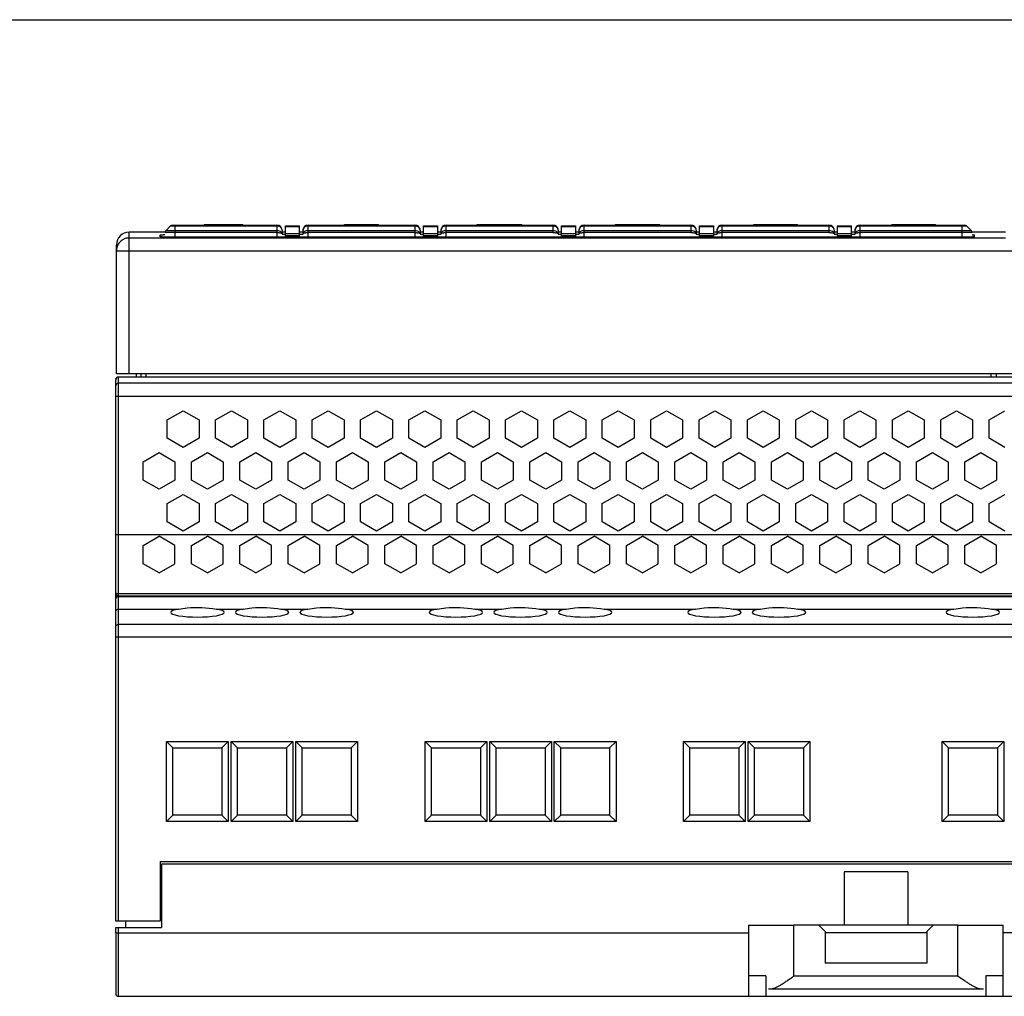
# Model space of a CAD drawing. Extents: x 0 to 420, y 0 to 297.
# Tile 7 of 9: x 136 to 214, y 220 to 297. Entities that reach past the tile are written whole.
import ezdxf

# ---------------------------------------------------------------- set-up
doc = ezdxf.new("R2010")
doc.units = 0
doc.header["$LTSCALE"] = 23.1
doc.layers.get('0').update_dxf_attribs({"linetype": 'CONTINUOUS'})
for name, color, linetype in [('02___PRT_ALL_AXES', 7, 'CONTINUOUS'), ('CHANFREINS', 7, 'CONTINUOUS'), ('CONGES', 7, 'CONTINUOUS')]:
    doc.layers.add(name, color=color, linetype=linetype)

msp = doc.modelspace()

# ---------------------------------------------------------------- linework, layer by layer
at = {"color": 7, "linetype": 'CONTINUOUS'}
for p, q in [((0, 297), (420, 297)), ((147.781, 280.292), (144.961, 280.292)), ((150.859, 280.892), (150.859, 280.842)), ((150.859, 280.892), (153.894, 280.892)), ((153.736, 280.842), (153.736, 280.892)), ((153.894, 280.842), (153.894, 280.892)), ((157.261, 280.292), (156.981, 280.292)), ((158.631, 280.292), (158.361, 280.292)), ((161.886, 280.842), (161.886, 280.892)), ((161.886, 280.892), (164.553, 280.892)), ((164.554, 280.842), (164.554, 280.892)), ((168.111, 280.292), (167.831, 280.292)), ((169.481, 280.292), (169.211, 280.292)), ((172.326, 280.842), (172.326, 280.892)), ((172.326, 280.892), (175.826, 280.892)), ((175.826, 280.842), (175.826, 280.892)), ((178.961, 280.292), (178.681, 280.292)), ((180.331, 280.292), (180.061, 280.292)), ((183.186, 280.842), (183.186, 280.892)), ((183.186, 280.892), (186.686, 280.892)), ((184.636, 280.842), (184.636, 280.892)), ((185.236, 280.842), (185.236, 280.892)), ((186.686, 280.842), (186.686, 280.892)), ((189.811, 280.292), (189.531, 280.292)), ((191.181, 280.292), (190.911, 280.292)), ((194.049, 280.892), (194.049, 280.842)), ((194.049, 280.892), (197.513, 280.892)), ((197.514, 280.842), (197.514, 280.892)), ((200.661, 280.292), (200.381, 280.292)), ((202.031, 280.292), (201.761, 280.292)), ((204.919, 280.892), (204.919, 280.842)), ((204.919, 280.892), (208.342, 280.892)), ((208.342, 280.842), (208.342, 280.892)), ((213.861, 280.292), (211.231, 280.292)), ((147.411, 279.926), (147.411, 280.078)), ((210.611, 279.895), (148.211, 279.895)), ((157.261, 280.1), (156.981, 280.1)), ((158.631, 280.1), (158.361, 280.1)), ((168.111, 280.1), (167.831, 280.1)), ((169.481, 280.1), (169.211, 280.1)), ((178.961, 280.1), (178.681, 280.1)), ((180.331, 280.1), (180.061, 280.1)), ((189.811, 280.1), (189.531, 280.1)), ((191.181, 280.1), (190.911, 280.1)), ((200.661, 280.1), (200.381, 280.1)), ((202.031, 280.1), (201.761, 280.1)), ((211.411, 279.926), (211.411, 280.078)), ((143.961, 269.142), (143.961, 279.292)), ((214.856, 269.142), (143.961, 269.142)), ((147.961, 265.529), (149.211, 266.251)), ((147.961, 264.086), (147.961, 265.529)), ((149.211, 266.251), (150.461, 265.529)), ((150.461, 265.529), (150.461, 264.086)), ((151.761, 265.529), (153.011, 266.251)), ((151.761, 264.086), (151.761, 265.529)), ((153.011, 266.251), (154.261, 265.529)), ((154.261, 265.529), (154.261, 264.086)), ((155.561, 265.529), (156.811, 266.251)), ((155.561, 264.086), (155.561, 265.529)), ((156.811, 266.251), (158.061, 265.529)), ((158.061, 265.529), (158.061, 264.086)), ((159.361, 265.529), (160.611, 266.251)), ((159.361, 264.086), (159.361, 265.529)), ((160.611, 266.251), (161.861, 265.529)), ((161.861, 265.529), (161.861, 264.086)), ((163.161, 265.529), (164.411, 266.251)), ((163.161, 264.086), (163.161, 265.529)), ((164.411, 266.251), (165.661, 265.529)), ((165.661, 265.529), (165.661, 264.086)), ((166.961, 265.529), (168.211, 266.251)), ((166.961, 264.086), (166.961, 265.529)), ((168.211, 266.251), (169.461, 265.529)), ((169.461, 265.529), (169.461, 264.086)), ((170.761, 265.529), (172.011, 266.251)), ((170.761, 264.086), (170.761, 265.529)), ((172.011, 266.251), (173.261, 265.529)), ((173.261, 265.529), (173.261, 264.086)), ((174.561, 265.529), (175.811, 266.251)), ((174.561, 264.086), (174.561, 265.529)), ((175.811, 266.251), (177.061, 265.529)), ((177.061, 265.529), (177.061, 264.086)), ((178.361, 265.529), (179.611, 266.251)), ((178.361, 264.086), (178.361, 265.529)), ((179.611, 266.251), (180.861, 265.529)), ((180.861, 265.529), (180.861, 264.086)), ((182.161, 265.529), (183.411, 266.251)), ((182.161, 264.086), (182.161, 265.529)), ((183.411, 266.251), (184.661, 265.529)), ((184.661, 265.529), (184.661, 264.086)), ((185.961, 265.529), (187.211, 266.251)), ((185.961, 264.086), (185.961, 265.529)), ((187.211, 266.251), (188.461, 265.529)), ((188.461, 265.529), (188.461, 264.086)), ((189.761, 265.529), (191.011, 266.251)), ((189.761, 264.086), (189.761, 265.529)), ((191.011, 266.251), (192.261, 265.529)), ((192.261, 265.529), (192.261, 264.086)), ((193.561, 265.529), (194.811, 266.251)), ((193.561, 264.086), (193.561, 265.529)), ((194.811, 266.251), (196.061, 265.529)), ((196.061, 265.529), (196.061, 264.086)), ((197.361, 265.529), (198.611, 266.251)), ((197.361, 264.086), (197.361, 265.529)), ((198.611, 266.251), (199.861, 265.529)), ((199.861, 265.529), (199.861, 264.086)), ((201.161, 265.529), (202.411, 266.251)), ((201.161, 264.086), (201.161, 265.529)), ((202.411, 266.251), (203.661, 265.529)), ((203.661, 265.529), (203.661, 264.086)), ((204.961, 265.529), (206.211, 266.251)), ((204.961, 264.086), (204.961, 265.529)), ((206.211, 266.251), (207.461, 265.529)), ((207.461, 265.529), (207.461, 264.086)), ((208.761, 265.529), (210.011, 266.251)), ((208.761, 264.086), (208.761, 265.529)), ((210.011, 266.251), (211.261, 265.529)), ((211.261, 265.529), (211.261, 264.086)), ((212.561, 265.529), (213.811, 266.251)), ((212.561, 264.086), (212.561, 265.529)), ((149.211, 263.364), (147.961, 264.086)), ((150.461, 264.086), (149.211, 263.364)), ((153.011, 263.364), (151.761, 264.086)), ((154.261, 264.086), (153.011, 263.364)), ((156.811, 263.364), (155.561, 264.086)), ((158.061, 264.086), (156.811, 263.364)), ((160.611, 263.364), (159.361, 264.086)), ((161.861, 264.086), (160.611, 263.364)), ((164.411, 263.364), (163.161, 264.086)), ((165.661, 264.086), (164.411, 263.364)), ((168.211, 263.364), (166.961, 264.086)), ((169.461, 264.086), (168.211, 263.364)), ((172.011, 263.364), (170.761, 264.086)), ((173.261, 264.086), (172.011, 263.364)), ((175.811, 263.364), (174.561, 264.086)), ((177.061, 264.086), (175.811, 263.364)), ((179.611, 263.364), (178.361, 264.086)), ((180.861, 264.086), (179.611, 263.364)), ((183.411, 263.364), (182.161, 264.086)), ((184.661, 264.086), (183.411, 263.364)), ((187.211, 263.364), (185.961, 264.086)), ((188.461, 264.086), (187.211, 263.364)), ((191.011, 263.364), (189.761, 264.086)), ((192.261, 264.086), (191.011, 263.364)), ((194.811, 263.364), (193.561, 264.086)), ((196.061, 264.086), (194.811, 263.364)), ((198.611, 263.364), (197.361, 264.086)), ((199.861, 264.086), (198.611, 263.364)), ((202.411, 263.364), (201.161, 264.086)), ((203.661, 264.086), (202.411, 263.364)), ((206.211, 263.364), (204.961, 264.086)), ((207.461, 264.086), (206.211, 263.364)), ((210.011, 263.364), (208.761, 264.086)), ((211.261, 264.086), (210.011, 263.364)), ((213.811, 263.364), (212.561, 264.086)), ((146.061, 262.238), (147.311, 262.96)), ((147.311, 262.96), (148.561, 262.238)), ((149.861, 262.238), (151.111, 262.96)), ((151.111, 262.96), (152.361, 262.238)), ((153.661, 262.238), (154.911, 262.96)), ((154.911, 262.96), (156.161, 262.238)), ((157.461, 262.238), (158.711, 262.96)), ((158.711, 262.96), (159.961, 262.238)), ((161.261, 262.238), (162.511, 262.96)), ((162.511, 262.96), (163.761, 262.238)), ((165.061, 262.238), (166.311, 262.96)), ((166.311, 262.96), (167.561, 262.238)), ((168.861, 262.238), (170.111, 262.96)), ((170.111, 262.96), (171.361, 262.238)), ((172.661, 262.238), (173.911, 262.96)), ((173.911, 262.96), (175.161, 262.238)), ((176.461, 262.238), (177.711, 262.96)), ((177.711, 262.96), (178.961, 262.238)), ((180.261, 262.238), (181.511, 262.96)), ((181.511, 262.96), (182.761, 262.238)), ((184.061, 262.238), (185.311, 262.96)), ((185.311, 262.96), (186.561, 262.238)), ((187.861, 262.238), (189.111, 262.96)), ((189.111, 262.96), (190.361, 262.238)), ((191.661, 262.238), (192.911, 262.96)), ((192.911, 262.96), (194.161, 262.238)), ((195.461, 262.238), (196.711, 262.96)), ((196.711, 262.96), (197.961, 262.238)), ((199.261, 262.238), (200.511, 262.96)), ((200.511, 262.96), (201.761, 262.238)), ((203.061, 262.238), (204.311, 262.96)), ((204.311, 262.96), (205.561, 262.238)), ((206.861, 262.238), (208.111, 262.96)), ((208.111, 262.96), (209.361, 262.238)), ((210.661, 262.238), (211.911, 262.96)), ((211.911, 262.96), (213.161, 262.238)), ((146.061, 260.795), (146.061, 262.238)), ((148.561, 262.238), (148.561, 260.795)), ((149.861, 260.795), (149.861, 262.238)), ((152.361, 262.238), (152.361, 260.795)), ((153.661, 260.795), (153.661, 262.238)), ((156.161, 262.238), (156.161, 260.795)), ((157.461, 260.795), (157.461, 262.238)), ((159.961, 262.238), (159.961, 260.795)), ((161.261, 260.795), (161.261, 262.238)), ((163.761, 262.238), (163.761, 260.795)), ((165.061, 260.795), (165.061, 262.238)), ((167.561, 262.238), (167.561, 260.795)), ((168.861, 260.795), (168.861, 262.238)), ((171.361, 262.238), (171.361, 260.795)), ((172.661, 260.795), (172.661, 262.238)), ((175.161, 262.238), (175.161, 260.795)), ((176.461, 260.795), (176.461, 262.238)), ((178.961, 262.238), (178.961, 260.795)), ((180.261, 260.795), (180.261, 262.238)), ((182.761, 262.238), (182.761, 260.795)), ((184.061, 260.795), (184.061, 262.238)), ((186.561, 262.238), (186.561, 260.795)), ((187.861, 260.795), (187.861, 262.238)), ((190.361, 262.238), (190.361, 260.795)), ((191.661, 260.795), (191.661, 262.238)), ((194.161, 262.238), (194.161, 260.795)), ((195.461, 260.795), (195.461, 262.238)), ((197.961, 262.238), (197.961, 260.795)), ((199.261, 260.795), (199.261, 262.238)), ((201.761, 262.238), (201.761, 260.795)), ((203.061, 260.795), (203.061, 262.238)), ((205.561, 262.238), (205.561, 260.795)), ((206.861, 260.795), (206.861, 262.238)), ((209.361, 262.238), (209.361, 260.795)), ((210.661, 260.795), (210.661, 262.238)), ((213.161, 262.238), (213.161, 260.795)), ((147.311, 260.073), (146.061, 260.795)), ((148.561, 260.795), (147.311, 260.073)), ((151.111, 260.073), (149.861, 260.795)), ((152.361, 260.795), (151.111, 260.073)), ((154.911, 260.073), (153.661, 260.795)), ((156.161, 260.795), (154.911, 260.073)), ((158.711, 260.073), (157.461, 260.795)), ((159.961, 260.795), (158.711, 260.073)), ((162.511, 260.073), (161.261, 260.795)), ((163.761, 260.795), (162.511, 260.073)), ((166.311, 260.073), (165.061, 260.795)), ((167.561, 260.795), (166.311, 260.073)), ((170.111, 260.073), (168.861, 260.795)), ((171.361, 260.795), (170.111, 260.073)), ((173.911, 260.073), (172.661, 260.795)), ((175.161, 260.795), (173.911, 260.073)), ((177.711, 260.073), (176.461, 260.795)), ((178.961, 260.795), (177.711, 260.073)), ((181.511, 260.073), (180.261, 260.795)), ((182.761, 260.795), (181.511, 260.073)), ((185.311, 260.073), (184.061, 260.795)), ((186.561, 260.795), (185.311, 260.073)), ((189.111, 260.073), (187.861, 260.795)), ((190.361, 260.795), (189.111, 260.073)), ((192.911, 260.073), (191.661, 260.795)), ((194.161, 260.795), (192.911, 260.073)), ((196.711, 260.073), (195.461, 260.795)), ((197.961, 260.795), (196.711, 260.073)), ((200.511, 260.073), (199.261, 260.795)), ((201.761, 260.795), (200.511, 260.073)), ((204.311, 260.073), (203.061, 260.795)), ((205.561, 260.795), (204.311, 260.073)), ((208.111, 260.073), (206.861, 260.795)), ((209.361, 260.795), (208.111, 260.073)), ((211.911, 260.073), (210.661, 260.795)), ((213.161, 260.795), (211.911, 260.073)), ((147.961, 258.948), (149.211, 259.67)), ((149.211, 259.67), (150.461, 258.948)), ((151.761, 258.948), (153.011, 259.67)), ((153.011, 259.67), (154.261, 258.948)), ((155.561, 258.948), (156.811, 259.67)), ((156.811, 259.67), (158.061, 258.948)), ((159.361, 258.948), (160.611, 259.67)), ((160.611, 259.67), (161.861, 258.948)), ((163.161, 258.948), (164.411, 259.67)), ((164.411, 259.67), (165.661, 258.948)), ((166.961, 258.948), (168.211, 259.67)), ((168.211, 259.67), (169.461, 258.948)), ((170.761, 258.948), (172.011, 259.67)), ((172.011, 259.67), (173.261, 258.948)), ((174.561, 258.948), (175.811, 259.67)), ((175.811, 259.67), (177.061, 258.948)), ((178.361, 258.948), (179.611, 259.67)), ((179.611, 259.67), (180.861, 258.948)), ((182.161, 258.948), (183.411, 259.67)), ((183.411, 259.67), (184.661, 258.948)), ((185.961, 258.948), (187.211, 259.67)), ((187.211, 259.67), (188.461, 258.948)), ((189.761, 258.948), (191.011, 259.67)), ((191.011, 259.67), (192.261, 258.948)), ((193.561, 258.948), (194.811, 259.67)), ((194.811, 259.67), (196.061, 258.948)), ((197.361, 258.948), (198.611, 259.67)), ((198.611, 259.67), (199.861, 258.948)), ((201.161, 258.948), (202.411, 259.67)), ((202.411, 259.67), (203.661, 258.948)), ((204.961, 258.948), (206.211, 259.67)), ((206.211, 259.67), (207.461, 258.948)), ((208.761, 258.948), (210.011, 259.67)), ((210.011, 259.67), (211.261, 258.948)), ((212.561, 258.948), (213.811, 259.67)), ((147.961, 257.505), (147.961, 258.948)), ((150.461, 258.948), (150.461, 257.505)), ((151.761, 257.505), (151.761, 258.948)), ((154.261, 258.948), (154.261, 257.505)), ((155.561, 257.505), (155.561, 258.948)), ((158.061, 258.948), (158.061, 257.505)), ((159.361, 257.505), (159.361, 258.948)), ((161.861, 258.948), (161.861, 257.505)), ((163.161, 257.505), (163.161, 258.948)), ((165.661, 258.948), (165.661, 257.505)), ((166.961, 257.505), (166.961, 258.948)), ((169.461, 258.948), (169.461, 257.505)), ((170.761, 257.505), (170.761, 258.948)), ((173.261, 258.948), (173.261, 257.505)), ((174.561, 257.505), (174.561, 258.948)), ((177.061, 258.948), (177.061, 257.505)), ((178.361, 257.505), (178.361, 258.948)), ((180.861, 258.948), (180.861, 257.505)), ((182.161, 257.505), (182.161, 258.948)), ((184.661, 258.948), (184.661, 257.505)), ((185.961, 257.505), (185.961, 258.948)), ((188.461, 258.948), (188.461, 257.505)), ((189.761, 257.505), (189.761, 258.948)), ((192.261, 258.948), (192.261, 257.505)), ((193.561, 257.505), (193.561, 258.948)), ((196.061, 258.948), (196.061, 257.505)), ((197.361, 257.505), (197.361, 258.948)), ((199.861, 258.948), (199.861, 257.505)), ((201.161, 257.505), (201.161, 258.948)), ((203.661, 258.948), (203.661, 257.505)), ((204.961, 257.505), (204.961, 258.948)), ((207.461, 258.948), (207.461, 257.505)), ((208.761, 257.505), (208.761, 258.948)), ((211.261, 258.948), (211.261, 257.505)), ((212.561, 257.505), (212.561, 258.948)), ((149.211, 256.783), (147.961, 257.505)), ((150.461, 257.505), (149.211, 256.783)), ((153.011, 256.783), (151.761, 257.505)), ((154.261, 257.505), (153.011, 256.783)), ((156.811, 256.783), (155.561, 257.505)), ((158.061, 257.505), (156.811, 256.783)), ((160.611, 256.783), (159.361, 257.505)), ((161.861, 257.505), (160.611, 256.783)), ((164.411, 256.783), (163.161, 257.505)), ((165.661, 257.505), (164.411, 256.783)), ((168.211, 256.783), (166.961, 257.505)), ((169.461, 257.505), (168.211, 256.783)), ((172.011, 256.783), (170.761, 257.505)), ((173.261, 257.505), (172.011, 256.783)), ((175.811, 256.783), (174.561, 257.505)), ((177.061, 257.505), (175.811, 256.783)), ((179.611, 256.783), (178.361, 257.505)), ((180.861, 257.505), (179.611, 256.783)), ((183.411, 256.783), (182.161, 257.505)), ((184.661, 257.505), (183.411, 256.783)), ((187.211, 256.783), (185.961, 257.505)), ((188.461, 257.505), (187.211, 256.783)), ((191.011, 256.783), (189.761, 257.505)), ((192.261, 257.505), (191.011, 256.783)), ((194.811, 256.783), (193.561, 257.505)), ((196.061, 257.505), (194.811, 256.783)), ((198.611, 256.783), (197.361, 257.505)), ((199.861, 257.505), (198.611, 256.783)), ((202.411, 256.783), (201.161, 257.505)), ((203.661, 257.505), (202.411, 256.783)), ((206.211, 256.783), (204.961, 257.505)), ((207.461, 257.505), (206.211, 256.783)), ((210.011, 256.783), (208.761, 257.505)), ((211.261, 257.505), (210.011, 256.783)), ((213.811, 256.783), (212.561, 257.505)), ((146.061, 255.657), (147.311, 256.379)), ((148.561, 255.657), (147.311, 256.379)), ((149.861, 255.657), (151.111, 256.379)), ((152.361, 255.657), (151.111, 256.379)), ((153.661, 255.657), (154.911, 256.379)), ((156.161, 255.657), (154.911, 256.379)), ((157.461, 255.657), (158.711, 256.379)), ((159.961, 255.657), (158.711, 256.379)), ((161.261, 255.657), (162.511, 256.379)), ((163.761, 255.657), (162.511, 256.379)), ((165.061, 255.657), (166.311, 256.379)), ((167.561, 255.657), (166.311, 256.379)), ((168.861, 255.657), (170.111, 256.379)), ((171.361, 255.657), (170.111, 256.379)), ((172.661, 255.657), (173.911, 256.379)), ((175.161, 255.657), (173.911, 256.379)), ((176.461, 255.657), (177.711, 256.379)), ((178.961, 255.657), (177.711, 256.379)), ((180.261, 255.657), (181.511, 256.379)), ((182.761, 255.657), (181.511, 256.379)), ((184.061, 255.657), (185.311, 256.379)), ((186.561, 255.657), (185.311, 256.379)), ((187.861, 255.657), (189.111, 256.379)), ((190.361, 255.657), (189.111, 256.379)), ((191.661, 255.657), (192.911, 256.379)), ((194.161, 255.657), (192.911, 256.379)), ((195.461, 255.657), (196.711, 256.379)), ((197.961, 255.657), (196.711, 256.379)), ((199.261, 255.657), (200.511, 256.379)), ((201.761, 255.657), (200.511, 256.379)), ((203.061, 255.657), (204.311, 256.379)), ((205.561, 255.657), (204.311, 256.379)), ((206.861, 255.657), (208.111, 256.379)), ((209.361, 255.657), (208.111, 256.379)), ((210.661, 255.657), (211.911, 256.379)), ((213.161, 255.657), (211.911, 256.379)), ((146.061, 254.214), (146.061, 255.657)), ((148.561, 254.214), (148.561, 255.657)), ((149.861, 254.214), (149.861, 255.657)), ((152.361, 254.214), (152.361, 255.657)), ((153.661, 254.214), (153.661, 255.657)), ((156.161, 254.214), (156.161, 255.657)), ((157.461, 254.214), (157.461, 255.657)), ((159.961, 254.214), (159.961, 255.657)), ((161.261, 254.214), (161.261, 255.657)), ((163.761, 254.214), (163.761, 255.657)), ((165.061, 254.214), (165.061, 255.657)), ((167.561, 254.214), (167.561, 255.657)), ((168.861, 254.214), (168.861, 255.657)), ((171.361, 254.214), (171.361, 255.657)), ((172.661, 254.214), (172.661, 255.657)), ((175.161, 254.214), (175.161, 255.657)), ((176.461, 254.214), (176.461, 255.657)), ((178.961, 254.214), (178.961, 255.657)), ((180.261, 254.214), (180.261, 255.657)), ((182.761, 254.214), (182.761, 255.657)), ((184.061, 254.214), (184.061, 255.657)), ((186.561, 254.214), (186.561, 255.657)), ((187.861, 254.214), (187.861, 255.657)), ((190.361, 254.214), (190.361, 255.657)), ((191.661, 254.214), (191.661, 255.657)), ((194.161, 254.214), (194.161, 255.657)), ((195.461, 254.214), (195.461, 255.657)), ((197.961, 254.214), (197.961, 255.657)), ((199.261, 254.214), (199.261, 255.657)), ((201.761, 254.214), (201.761, 255.657)), ((203.061, 254.214), (203.061, 255.657)), ((205.561, 254.214), (205.561, 255.657)), ((206.861, 254.214), (206.861, 255.657)), ((209.361, 254.214), (209.361, 255.657)), ((210.661, 254.214), (210.661, 255.657)), ((213.161, 254.214), (213.161, 255.657)), ((147.311, 253.492), (146.061, 254.214)), ((147.311, 253.492), (148.561, 254.214)), ((151.111, 253.492), (149.861, 254.214)), ((151.111, 253.492), (152.361, 254.214)), ((154.911, 253.492), (153.661, 254.214)), ((154.911, 253.492), (156.161, 254.214)), ((158.711, 253.492), (157.461, 254.214)), ((158.711, 253.492), (159.961, 254.214)), ((162.511, 253.492), (161.261, 254.214)), ((162.511, 253.492), (163.761, 254.214)), ((166.311, 253.492), (165.061, 254.214)), ((166.311, 253.492), (167.561, 254.214)), ((170.111, 253.492), (168.861, 254.214)), ((170.111, 253.492), (171.361, 254.214)), ((173.911, 253.492), (172.661, 254.214)), ((173.911, 253.492), (175.161, 254.214)), ((177.711, 253.492), (176.461, 254.214)), ((177.711, 253.492), (178.961, 254.214)), ((181.511, 253.492), (180.261, 254.214)), ((181.511, 253.492), (182.761, 254.214)), ((185.311, 253.492), (184.061, 254.214)), ((185.311, 253.492), (186.561, 254.214)), ((189.111, 253.492), (187.861, 254.214)), ((189.111, 253.492), (190.361, 254.214)), ((192.911, 253.492), (191.661, 254.214)), ((192.911, 253.492), (194.161, 254.214)), ((196.711, 253.492), (195.461, 254.214)), ((196.711, 253.492), (197.961, 254.214)), ((200.511, 253.492), (199.261, 254.214)), ((200.511, 253.492), (201.761, 254.214)), ((204.311, 253.492), (203.061, 254.214)), ((204.311, 253.492), (205.561, 254.214)), ((208.111, 253.492), (206.861, 254.214)), ((208.111, 253.492), (209.361, 254.214)), ((211.911, 253.492), (210.661, 254.214)), ((211.911, 253.492), (213.161, 254.214)), ((144.111, 251.698), (268.311, 251.698)), ((147.906, 233.948), (147.906, 240.248)), ((148.406, 239.748), (147.906, 240.248)), ((147.906, 240.248), (152.756, 240.248)), ((152.256, 239.748), (152.756, 240.248)), ((152.756, 240.248), (152.756, 233.948)), ((148.406, 234.448), (148.406, 239.748)), ((148.406, 239.748), (152.256, 239.748)), ((152.256, 239.748), (152.256, 234.448)), ((148.406, 234.448), (147.906, 233.948)), ((152.756, 233.948), (147.906, 233.948)), ((152.256, 234.448), (148.406, 234.448)), ((152.256, 234.448), (152.756, 233.948)), ((147.411, 230.798), (147.411, 226.098)), ((147.411, 230.798), (265.011, 230.798)), ((147.511, 230.598), (147.511, 225.598)), ((264.911, 230.598), (147.511, 230.598)), ((206.171, 229.998), (201.171, 229.998)), ((201.171, 229.998), (201.171, 225.798)), ((206.171, 229.998), (206.171, 225.798)), ((147.411, 226.098), (144.111, 226.098)), ((144.711, 225.598), (144.711, 226.098)), ((143.911, 225.198), (143.911, 225.598)), ((143.911, 225.598), (147.511, 225.598)), ((193.671, 225.798), (197.221, 225.798)), ((193.671, 220.198), (193.671, 225.798)), ((208.171, 225.798), (199.171, 225.798)), ((210.121, 225.798), (213.671, 225.798)), ((213.671, 220.198), (213.671, 225.798)), ((207.671, 222.798), (199.671, 222.798)), ((195.221, 220.798), (212.121, 220.798)), ((144.111, 220.198), (268.311, 220.198))]:
    msp.add_line(p, q, dxfattribs=at)
at = {"color": 9, "linetype": 'CONTINUOUS'}
for p, q in [((144.961, 269.142), (144.961, 280.292)), ((151.026, 280.842), (151.026, 280.892)), ((151.086, 280.842), (151.086, 280.892)), ((151.426, 280.842), (151.426, 280.892)), ((151.616, 280.842), (151.616, 280.892)), ((151.946, 280.842), (151.946, 280.892)), ((152.756, 280.842), (152.756, 280.892)), ((153.096, 280.842), (153.096, 280.892)), ((153.306, 280.842), (153.306, 280.892)), ((153.646, 280.842), (153.646, 280.892)), ((162.136, 280.842), (162.136, 280.892)), ((162.986, 280.842), (162.986, 280.892)), ((163.486, 280.842), (163.486, 280.892)), ((172.576, 280.842), (172.576, 280.892)), ((175.576, 280.842), (175.576, 280.892)), ((183.436, 280.842), (183.436, 280.892)), ((184.386, 280.842), (184.386, 280.892)), ((184.886, 280.842), (184.886, 280.892)), ((184.986, 280.842), (184.986, 280.892)), ((185.486, 280.842), (185.486, 280.892)), ((186.436, 280.842), (186.436, 280.892)), ((194.146, 280.842), (194.146, 280.892)), ((204.956, 280.842), (204.956, 280.892)), ((205.986, 280.842), (205.986, 280.892)), ((206.266, 280.842), (206.266, 280.892)), ((208.306, 280.842), (208.306, 280.892)), ((144.961, 279.834), (213.861, 279.834)), ((143.961, 278.835), (214.861, 278.835)), ((144.111, 225.198), (144.111, 225.598)), ((197.221, 221.798), (197.221, 225.798)), ((210.121, 221.798), (210.121, 225.798)), ((197.221, 221.798), (210.121, 221.798))]:
    msp.add_line(p, q, dxfattribs=at)
at = {"color": 7, "linetype": 'CONTINUOUS'}
msp.add_arc((144.961, 279.292), 1, 90, 180, dxfattribs=at)
at = {"color": 9, "linetype": 'CONTINUOUS'}
for centre, radius, start, end in [((144.96, 278.835), 0.999, 170.97517, 179.97422), ((144.963, 278.834), 1.003, 162.02535, 170.99358)]:
    msp.add_arc(centre, radius, start, end, dxfattribs=at)
msp.add_open_spline([(144.961, 279.834), (144.856, 279.834), (144.646, 279.801), (144.363, 279.657), (144.138, 279.432), (144.042, 279.243), (144.01, 279.144)], degree=3, knots=[0, 0, 0, 0, 0.250081, 0.50012, 0.750093, 1, 1, 1, 1], dxfattribs=at)
at = {"color": 7, "linetype": 'CONTINUOUS'}
for points, knots in [([(147.411, 280.078), (147.411, 280.078), (147.413, 280.08), (147.418, 280.081), (147.426, 280.082), (147.442, 280.084), (147.47, 280.086), (147.513, 280.089), (147.566, 280.091), (147.629, 280.093), (147.701, 280.095), (147.753, 280.096), (147.779, 280.097)], [0, 0, 0, 0, 0.005785, 0.019078, 0.040507, 0.070119, 0.153689, 0.268655, 0.413171, 0.585161, 0.781789, 1, 1, 1, 1]), ([(148.211, 279.895), (148.159, 279.895), (148.057, 279.896), (147.908, 279.898), (147.772, 279.9), (147.652, 279.904), (147.565, 279.908), (147.507, 279.912), (147.474, 279.914), (147.448, 279.917), (147.428, 279.92), (147.418, 279.922), (147.411, 279.925), (147.411, 279.926)], [0, 0, 0, 0, 0.194464, 0.38182, 0.554272, 0.705414, 0.829564, 0.879946, 0.921918, 0.95507, 0.979092, 0.993916, 1, 1, 1, 1]), ([(211.411, 279.926), (211.411, 279.925), (211.404, 279.922), (211.394, 279.92), (211.374, 279.917), (211.348, 279.914), (211.314, 279.912), (211.256, 279.908), (211.169, 279.904), (211.05, 279.9), (210.913, 279.898), (210.765, 279.896), (210.663, 279.895), (210.611, 279.895)], [0, 0, 0, 0, 0.006084, 0.020908, 0.04493, 0.078083, 0.120056, 0.170439, 0.29459, 0.445732, 0.618181, 0.805536, 1, 1, 1, 1]), ([(211.232, 280.092), (211.258, 280.091), (211.294, 280.09), (211.338, 280.087), (211.363, 280.086), (211.383, 280.084), (211.398, 280.082), (211.405, 280.08), (211.411, 280.079), (211.411, 280.078)], [0, 0, 0, 0, 0.425297, 0.596569, 0.738617, 0.850285, 0.930945, 0.980439, 1, 1, 1, 1]), ([(195.489, 220.798), (195.515, 220.798), (195.571, 220.805), (195.692, 220.837), (195.855, 220.907), (196.062, 221.019), (196.281, 221.153), (196.51, 221.303), (196.825, 221.518), (197.062, 221.686), (197.221, 221.798)], [0, 0, 0, 0, 0.038956, 0.083113, 0.185645, 0.303518, 0.432306, 0.568614, 0.709908, 1, 1, 1, 1]), ([(210.121, 221.798), (210.28, 221.686), (210.517, 221.518), (210.832, 221.303), (211.06, 221.153), (211.28, 221.019), (211.486, 220.907), (211.65, 220.837), (211.771, 220.805), (211.827, 220.798), (211.853, 220.798)], [0, 0, 0, 0, 0.290092, 0.431386, 0.567694, 0.696481, 0.814354, 0.916887, 0.961044, 1, 1, 1, 1])]:
    msp.add_open_spline(points, degree=3, knots=knots, dxfattribs=at)
at = {"layer": '02___PRT_ALL_AXES', "color": 7, "linetype": 'CONTINUOUS'}
for p, q in [((145.511, 269.142), (145.511, 268.892)), ((195.021, 221.798), (193.671, 221.798)), ((195.021, 221.798), (195.021, 220.198)), ((213.671, 221.798), (212.321, 221.798)), ((212.321, 221.798), (212.321, 220.198))]:
    msp.add_line(p, q, dxfattribs=at)
at = {"layer": '02___PRT_ALL_AXES', "color": 9, "linetype": 'CONTINUOUS'}
for p, q in [((151.817, 250.653), (153.924, 250.653)), ((156.897, 250.653), (159.004, 250.653)), ((161.977, 250.653), (169.164, 250.653)), ((172.137, 250.653), (174.244, 250.653)), ((177.217, 250.653), (179.324, 250.653)), ((182.297, 250.653), (189.484, 250.653)), ((192.457, 250.653), (194.564, 250.653)), ((197.537, 250.653), (209.804, 250.653)), ((212.777, 250.653), (214.884, 250.653)), ((207.671, 225.198), (199.671, 225.198))]:
    msp.add_line(p, q, dxfattribs=at)
at = {"layer": '02___PRT_ALL_AXES', "color": 7, "linetype": 'CONTINUOUS'}
for centre in [(150.331, 250.391), (155.411, 250.391), (160.491, 250.391), (170.651, 250.391), (175.731, 250.391), (180.811, 250.391), (190.971, 250.391), (196.051, 250.391), (211.291, 250.391)]:
    msp.add_ellipse(centre, major_axis=(2.1, 0), ratio=0.176327, start_param=2.357158, end_param=7.06762, dxfattribs=at)
for points in [[(148.844, 250.653), (149.07, 250.693), (150.055, 250.824), (151.064, 250.786), (151.817, 250.653)], [(153.924, 250.653), (154.15, 250.693), (155.135, 250.824), (156.144, 250.786), (156.897, 250.653)], [(159.004, 250.653), (159.23, 250.693), (160.215, 250.824), (161.224, 250.786), (161.977, 250.653)], [(169.164, 250.653), (169.39, 250.693), (170.375, 250.824), (171.384, 250.786), (172.137, 250.653)], [(174.244, 250.653), (174.47, 250.693), (175.455, 250.824), (176.464, 250.786), (177.217, 250.653)], [(179.324, 250.653), (179.55, 250.693), (180.535, 250.824), (181.544, 250.786), (182.297, 250.653)], [(189.484, 250.653), (189.71, 250.693), (190.695, 250.824), (191.704, 250.786), (192.457, 250.653)], [(194.564, 250.653), (194.79, 250.693), (195.775, 250.824), (196.784, 250.786), (197.537, 250.653)], [(209.804, 250.653), (210.03, 250.693), (211.015, 250.824), (212.024, 250.786), (212.777, 250.653)]]:
    msp.add_open_spline(points, degree=3, knots=[0, 0, 0, 0, 0.230171, 1, 1, 1, 1], dxfattribs=at)
at = {"layer": 'CHANFREINS', "color": 7, "linetype": 'CONTINUOUS'}
for p, q in [((152.986, 233.948), (152.986, 240.248)), ((153.486, 239.748), (152.986, 240.248)), ((152.986, 240.248), (157.836, 240.248)), ((157.336, 239.748), (157.836, 240.248)), ((157.836, 240.248), (157.836, 233.948)), ((158.066, 233.948), (158.066, 240.248)), ((158.566, 239.748), (158.066, 240.248)), ((158.066, 240.248), (162.916, 240.248)), ((162.416, 239.748), (162.916, 240.248)), ((162.916, 240.248), (162.916, 233.948)), ((168.226, 233.948), (168.226, 240.248)), ((168.726, 239.748), (168.226, 240.248)), ((168.226, 240.248), (173.076, 240.248)), ((172.576, 239.748), (173.076, 240.248)), ((173.076, 240.248), (173.076, 233.948)), ((173.306, 233.948), (173.306, 240.248)), ((173.806, 239.748), (173.306, 240.248)), ((173.306, 240.248), (178.156, 240.248)), ((177.656, 239.748), (178.156, 240.248)), ((178.156, 240.248), (178.156, 233.948)), ((178.386, 233.948), (178.386, 240.248)), ((178.886, 239.748), (178.386, 240.248)), ((178.386, 240.248), (183.236, 240.248)), ((182.736, 239.748), (183.236, 240.248)), ((183.236, 240.248), (183.236, 233.948)), ((189.046, 239.748), (188.546, 240.248)), ((188.546, 233.948), (188.546, 240.248)), ((188.546, 240.248), (193.396, 240.248)), ((192.896, 239.748), (193.396, 240.248)), ((193.396, 240.248), (193.396, 233.948)), ((194.126, 239.748), (193.626, 240.248)), ((193.626, 233.948), (193.626, 240.248)), ((193.626, 240.248), (198.476, 240.248)), ((197.976, 239.748), (198.476, 240.248)), ((198.476, 240.248), (198.476, 233.948)), ((208.866, 240.248), (213.716, 240.248)), ((209.366, 239.748), (208.866, 240.248)), ((208.866, 233.948), (208.866, 240.248)), ((213.216, 239.748), (213.716, 240.248)), ((213.716, 240.248), (213.716, 233.948)), ((153.486, 234.448), (153.486, 239.748)), ((153.486, 239.748), (157.336, 239.748)), ((157.336, 239.748), (157.336, 234.448)), ((158.566, 234.448), (158.566, 239.748)), ((158.566, 239.748), (162.416, 239.748)), ((162.416, 239.748), (162.416, 234.448)), ((168.726, 234.448), (168.726, 239.748)), ((168.726, 239.748), (172.576, 239.748)), ((172.576, 239.748), (172.576, 234.448)), ((173.806, 234.448), (173.806, 239.748)), ((173.806, 239.748), (177.656, 239.748)), ((177.656, 239.748), (177.656, 234.448)), ((178.886, 234.448), (178.886, 239.748)), ((178.886, 239.748), (182.736, 239.748)), ((182.736, 239.748), (182.736, 234.448)), ((189.046, 234.448), (189.046, 239.748)), ((189.046, 239.748), (192.896, 239.748)), ((192.896, 239.748), (192.896, 234.448)), ((194.126, 234.448), (194.126, 239.748)), ((194.126, 239.748), (197.976, 239.748)), ((197.976, 239.748), (197.976, 234.448)), ((209.366, 239.748), (213.216, 239.748)), ((209.366, 234.448), (209.366, 239.748)), ((213.216, 239.748), (213.216, 234.448)), ((153.486, 234.448), (152.986, 233.948)), ((157.836, 233.948), (152.986, 233.948)), ((157.336, 234.448), (153.486, 234.448)), ((157.336, 234.448), (157.836, 233.948)), ((158.566, 234.448), (158.066, 233.948)), ((162.916, 233.948), (158.066, 233.948)), ((162.416, 234.448), (158.566, 234.448)), ((162.416, 234.448), (162.916, 233.948)), ((168.726, 234.448), (168.226, 233.948)), ((173.076, 233.948), (168.226, 233.948)), ((172.576, 234.448), (168.726, 234.448)), ((172.576, 234.448), (173.076, 233.948)), ((173.806, 234.448), (173.306, 233.948)), ((178.156, 233.948), (173.306, 233.948)), ((177.656, 234.448), (173.806, 234.448)), ((177.656, 234.448), (178.156, 233.948)), ((178.886, 234.448), (178.386, 233.948)), ((183.236, 233.948), (178.386, 233.948)), ((182.736, 234.448), (178.886, 234.448)), ((182.736, 234.448), (183.236, 233.948)), ((189.046, 234.448), (188.546, 233.948)), ((193.396, 233.948), (188.546, 233.948)), ((192.896, 234.448), (189.046, 234.448)), ((192.896, 234.448), (193.396, 233.948)), ((194.126, 234.448), (193.626, 233.948)), ((198.476, 233.948), (193.626, 233.948)), ((197.976, 234.448), (194.126, 234.448)), ((197.976, 234.448), (198.476, 233.948)), ((209.366, 234.448), (208.866, 233.948)), ((213.716, 233.948), (208.866, 233.948)), ((213.216, 234.448), (209.366, 234.448)), ((213.216, 234.448), (213.716, 233.948)), ((199.171, 225.798), (197.221, 225.798)), ((199.671, 225.298), (199.171, 225.798)), ((199.671, 225.298), (199.671, 222.798)), ((208.171, 225.798), (207.671, 225.298)), ((207.671, 225.298), (207.671, 222.798)), ((210.121, 225.798), (208.171, 225.798))]:
    msp.add_line(p, q, dxfattribs=at)
at = {"layer": 'CONGES', "color": 9, "linetype": 'CONTINUOUS'}
for p, q in [((156.581, 280.26), (147.781, 280.26)), ((156.581, 280.401), (147.839, 280.401)), ((148.222, 280.784), (156.581, 280.784)), ((148.581, 279.895), (148.581, 280.842)), ((156.581, 280.842), (156.581, 279.895)), ((157.261, 280.734), (158.361, 280.734)), ((159.031, 279.895), (159.031, 280.842)), ((159.031, 280.784), (167.431, 280.784)), ((167.431, 280.401), (159.031, 280.401)), ((167.431, 280.26), (159.031, 280.26)), ((167.431, 280.842), (167.431, 279.895)), ((168.111, 280.734), (169.211, 280.734)), ((169.881, 279.895), (169.881, 280.842)), ((169.881, 280.784), (178.281, 280.784)), ((178.281, 280.401), (169.881, 280.401)), ((178.281, 280.26), (169.881, 280.26)), ((178.281, 280.842), (178.281, 280.26)), ((178.961, 280.734), (180.061, 280.734)), ((180.731, 279.895), (180.731, 280.842)), ((180.731, 280.784), (189.131, 280.784)), ((189.131, 280.401), (180.731, 280.401)), ((189.131, 280.26), (180.731, 280.26)), ((189.131, 280.842), (189.131, 280.26)), ((189.811, 280.734), (190.911, 280.734)), ((191.581, 279.895), (191.581, 280.842)), ((191.581, 280.784), (199.981, 280.784)), ((199.981, 280.401), (191.581, 280.401)), ((199.981, 280.26), (191.581, 280.26)), ((199.981, 280.842), (199.981, 280.26)), ((200.661, 280.734), (201.761, 280.734)), ((202.431, 279.895), (202.431, 280.842)), ((202.431, 280.784), (210.789, 280.784)), ((211.172, 280.401), (202.431, 280.401)), ((211.231, 280.26), (202.431, 280.26)), ((210.431, 280.842), (210.431, 279.895)), ((158.361, 280.151), (157.261, 280.151)), ((158.361, 280.01), (157.261, 280.01)), ((169.211, 280.151), (168.111, 280.151)), ((169.211, 280.01), (168.111, 280.01)), ((180.061, 280.151), (178.961, 280.151)), ((180.061, 280.01), (178.961, 280.01)), ((190.911, 280.151), (189.811, 280.151)), ((190.911, 280.01), (189.811, 280.01)), ((201.761, 280.151), (200.661, 280.151)), ((201.761, 280.01), (200.661, 280.01)), ((144.111, 226.098), (144.111, 268.892)), ((268.311, 268.891), (144.111, 268.891)), ((146.311, 268.892), (146.311, 269.142)), ((212.711, 269.142), (212.711, 268.892)), ((268.311, 268.405), (144.111, 268.405)), ((143.911, 267.406), (268.511, 267.406)), ((268.511, 256.492), (143.911, 256.492)), ((268.311, 251.85), (144.111, 251.85)), ((144.111, 251.641), (268.311, 251.641)), ((144.111, 250.653), (148.844, 250.653)), ((268.311, 249.444), (144.111, 249.444)), ((143.911, 248.459), (268.511, 248.459)), ((143.911, 225.198), (193.671, 225.198)), ((144.111, 220.198), (144.111, 225.198)), ((268.511, 225.198), (213.671, 225.198))]:
    msp.add_line(p, q, dxfattribs=at)
at = {"layer": 'CONGES', "color": 7, "linetype": 'CONTINUOUS'}
for p, q in [((148.222, 280.784), (147.839, 280.401)), ((148.364, 280.842), (156.581, 280.842)), ((156.981, 280.442), (156.981, 280.177)), ((157.261, 279.895), (157.261, 280.792)), ((157.261, 280.792), (158.361, 280.792)), ((158.361, 279.895), (158.361, 280.792)), ((158.631, 280.177), (158.631, 280.442)), ((159.031, 280.842), (167.431, 280.842)), ((167.831, 280.442), (167.831, 280.177)), ((168.111, 279.895), (168.111, 280.792)), ((168.111, 280.792), (169.211, 280.792)), ((169.211, 280.792), (169.211, 279.895)), ((169.481, 280.177), (169.481, 280.442)), ((169.881, 280.842), (178.281, 280.842)), ((178.681, 280.442), (178.681, 280.177)), ((178.961, 279.895), (178.961, 280.792)), ((178.961, 280.792), (180.061, 280.792)), ((180.061, 280.792), (180.061, 279.895)), ((180.331, 280.177), (180.331, 280.442)), ((180.731, 280.842), (189.131, 280.842)), ((189.531, 280.442), (189.531, 280.177)), ((189.811, 279.895), (189.811, 280.792)), ((189.811, 280.792), (190.911, 280.792)), ((190.911, 280.792), (190.911, 279.895)), ((191.181, 280.177), (191.181, 280.442)), ((191.581, 280.842), (199.981, 280.842)), ((200.381, 280.442), (200.381, 280.177)), ((200.661, 279.895), (200.661, 280.792)), ((200.661, 280.792), (201.761, 280.792)), ((201.761, 279.895), (201.761, 280.792)), ((202.031, 280.177), (202.031, 280.442)), ((202.431, 280.842), (210.648, 280.842)), ((210.789, 280.784), (211.172, 280.401)), ((143.911, 226.098), (143.911, 268.692)), ((268.311, 268.892), (144.111, 268.892)), ((145.911, 268.892), (145.911, 269.142)), ((213.111, 269.142), (213.111, 268.892)), ((144.111, 226.098), (143.911, 226.098)), ((143.911, 225.198), (143.911, 220.398)), ((144.111, 220.198), (193.671, 220.198)), ((213.671, 220.198), (268.311, 220.198))]:
    msp.add_line(p, q, dxfattribs=at)
for centre, radius, start, end in [((147.981, 280.26), 0.2, 135, 180), ((148.364, 280.642), 0.2, 90, 135), ((156.581, 280.442), 0.4, 0, 90), ((159.031, 280.442), 0.4, 90, 180), ((167.431, 280.442), 0.4, 0, 90), ((169.881, 280.442), 0.4, 90, 180), ((178.281, 280.442), 0.4, 0, 90), ((180.731, 280.442), 0.4, 90, 180), ((189.131, 280.442), 0.4, 0, 90), ((191.581, 280.442), 0.4, 90, 180), ((199.981, 280.442), 0.4, 0, 90), ((202.431, 280.442), 0.4, 90, 180), ((210.648, 280.642), 0.2, 45, 90), ((211.031, 280.26), 0.2, 0, 45), ((144.111, 268.692), 0.2, 90, 180), ((144.111, 251.892), 0.2, 180, 262.02686), ((144.111, 251.498), 0.2, 90, 180), ((144.111, 220.398), 0.2, 180, 270)]:
    msp.add_arc(centre, radius, start, end, dxfattribs=at)
at = {"layer": 'CONGES', "color": 9, "linetype": 'CONTINUOUS'}
for centre in [(144.111, 268.691), (144.111, 268.205)]:
    msp.add_arc(centre, 0.2, 89.94297, 179.97845, dxfattribs=at)
for points, knots in [([(156.581, 280.784), (156.633, 280.784), (156.736, 280.767), (156.869, 280.692), (156.959, 280.579), (156.981, 280.487), (156.981, 280.442)], [0, 0, 0, 0, 0.270471, 0.529043, 0.770661, 1, 1, 1, 1]), ([(156.923, 280.292), (156.883, 280.33), (156.769, 280.385), (156.647, 280.401), (156.581, 280.401)], [0, 0, 0, 0, 0.453105, 1, 1, 1, 1]), ([(156.581, 280.26), (156.632, 280.26), (156.707, 280.257), (156.802, 280.246), (156.862, 280.236), (156.911, 280.224), (156.948, 280.211), (156.972, 280.197), (156.981, 280.183), (156.981, 280.177)], [0, 0, 0, 0, 0.367242, 0.533175, 0.679052, 0.800128, 0.893274, 0.957888, 1, 1, 1, 1]), ([(156.981, 280.177), (156.981, 280.197), (156.969, 280.242), (156.94, 280.277), (156.923, 280.292)], [0, 0, 0, 0, 0.467713, 1, 1, 1, 1]), ([(158.631, 280.442), (158.631, 280.487), (158.652, 280.579), (158.743, 280.692), (158.875, 280.767), (158.978, 280.784), (159.031, 280.784)], [0, 0, 0, 0, 0.229339, 0.470964, 0.729522, 1, 1, 1, 1]), ([(159.031, 280.401), (158.979, 280.401), (158.881, 280.391), (158.768, 280.351), (158.698, 280.303), (158.66, 280.265), (158.636, 280.222), (158.631, 280.191), (158.631, 280.177)], [0, 0, 0, 0, 0.31177, 0.590181, 0.710406, 0.816898, 0.912055, 1, 1, 1, 1]), ([(158.631, 280.177), (158.631, 280.191), (158.661, 280.21), (158.7, 280.224), (158.75, 280.237), (158.81, 280.246), (158.904, 280.257), (158.979, 280.26), (159.031, 280.26)], [0, 0, 0, 0, 0.103416, 0.196822, 0.31831, 0.464634, 0.631167, 1, 1, 1, 1]), ([(167.431, 280.784), (167.483, 280.784), (167.586, 280.767), (167.719, 280.692), (167.809, 280.579), (167.831, 280.487), (167.831, 280.442)], [0, 0, 0, 0, 0.270471, 0.529043, 0.770661, 1, 1, 1, 1]), ([(167.773, 280.292), (167.733, 280.33), (167.619, 280.385), (167.497, 280.401), (167.431, 280.401)], [0, 0, 0, 0, 0.453105, 1, 1, 1, 1]), ([(167.431, 280.26), (167.482, 280.26), (167.557, 280.257), (167.652, 280.246), (167.712, 280.236), (167.761, 280.224), (167.798, 280.211), (167.822, 280.197), (167.831, 280.183), (167.831, 280.177)], [0, 0, 0, 0, 0.367242, 0.533175, 0.679052, 0.800128, 0.893274, 0.957888, 1, 1, 1, 1]), ([(167.831, 280.177), (167.831, 280.197), (167.819, 280.242), (167.79, 280.277), (167.773, 280.292)], [0, 0, 0, 0, 0.467713, 1, 1, 1, 1]), ([(169.481, 280.442), (169.481, 280.487), (169.502, 280.579), (169.593, 280.692), (169.725, 280.767), (169.828, 280.784), (169.881, 280.784)], [0, 0, 0, 0, 0.229339, 0.470964, 0.729522, 1, 1, 1, 1]), ([(169.881, 280.401), (169.829, 280.401), (169.731, 280.391), (169.618, 280.351), (169.548, 280.303), (169.51, 280.265), (169.486, 280.222), (169.481, 280.191), (169.481, 280.177)], [0, 0, 0, 0, 0.31177, 0.590181, 0.710406, 0.816898, 0.912055, 1, 1, 1, 1]), ([(169.481, 280.177), (169.481, 280.191), (169.511, 280.21), (169.55, 280.224), (169.6, 280.237), (169.66, 280.246), (169.754, 280.257), (169.829, 280.26), (169.881, 280.26)], [0, 0, 0, 0, 0.103416, 0.196822, 0.31831, 0.464634, 0.631167, 1, 1, 1, 1]), ([(178.281, 280.784), (178.333, 280.784), (178.436, 280.767), (178.569, 280.692), (178.659, 280.579), (178.681, 280.487), (178.681, 280.442)], [0, 0, 0, 0, 0.270471, 0.529043, 0.770661, 1, 1, 1, 1]), ([(178.623, 280.292), (178.583, 280.33), (178.469, 280.385), (178.347, 280.401), (178.281, 280.401)], [0, 0, 0, 0, 0.453105, 1, 1, 1, 1]), ([(178.281, 280.26), (178.332, 280.26), (178.407, 280.257), (178.502, 280.246), (178.562, 280.236), (178.611, 280.224), (178.648, 280.211), (178.672, 280.197), (178.681, 280.183), (178.681, 280.177)], [0, 0, 0, 0, 0.367242, 0.533175, 0.679052, 0.800128, 0.893274, 0.957888, 1, 1, 1, 1]), ([(178.681, 280.177), (178.681, 280.197), (178.669, 280.242), (178.64, 280.277), (178.623, 280.292)], [0, 0, 0, 0, 0.467713, 1, 1, 1, 1]), ([(180.331, 280.442), (180.331, 280.487), (180.352, 280.579), (180.443, 280.692), (180.575, 280.767), (180.678, 280.784), (180.731, 280.784)], [0, 0, 0, 0, 0.229339, 0.470964, 0.729522, 1, 1, 1, 1]), ([(180.731, 280.401), (180.679, 280.401), (180.581, 280.391), (180.468, 280.351), (180.398, 280.303), (180.36, 280.265), (180.336, 280.222), (180.331, 280.191), (180.331, 280.177)], [0, 0, 0, 0, 0.31177, 0.590181, 0.710406, 0.816898, 0.912055, 1, 1, 1, 1]), ([(180.331, 280.177), (180.331, 280.191), (180.361, 280.21), (180.4, 280.224), (180.45, 280.237), (180.51, 280.246), (180.604, 280.257), (180.679, 280.26), (180.731, 280.26)], [0, 0, 0, 0, 0.103416, 0.196822, 0.31831, 0.464634, 0.631167, 1, 1, 1, 1]), ([(189.131, 280.784), (189.183, 280.784), (189.286, 280.767), (189.419, 280.692), (189.509, 280.579), (189.531, 280.487), (189.531, 280.442)], [0, 0, 0, 0, 0.270471, 0.529043, 0.770661, 1, 1, 1, 1]), ([(189.473, 280.292), (189.433, 280.33), (189.319, 280.385), (189.197, 280.401), (189.131, 280.401)], [0, 0, 0, 0, 0.453105, 1, 1, 1, 1]), ([(189.131, 280.26), (189.182, 280.26), (189.257, 280.257), (189.352, 280.246), (189.412, 280.236), (189.461, 280.224), (189.498, 280.211), (189.522, 280.197), (189.531, 280.183), (189.531, 280.177)], [0, 0, 0, 0, 0.367242, 0.533175, 0.679052, 0.800128, 0.893274, 0.957888, 1, 1, 1, 1]), ([(189.531, 280.177), (189.531, 280.197), (189.519, 280.242), (189.49, 280.277), (189.473, 280.292)], [0, 0, 0, 0, 0.467713, 1, 1, 1, 1]), ([(191.181, 280.442), (191.181, 280.487), (191.202, 280.579), (191.293, 280.692), (191.425, 280.767), (191.528, 280.784), (191.581, 280.784)], [0, 0, 0, 0, 0.229339, 0.470964, 0.729522, 1, 1, 1, 1]), ([(191.581, 280.401), (191.529, 280.401), (191.431, 280.391), (191.318, 280.351), (191.248, 280.303), (191.21, 280.265), (191.186, 280.222), (191.181, 280.191), (191.181, 280.177)], [0, 0, 0, 0, 0.31177, 0.590181, 0.710406, 0.816898, 0.912055, 1, 1, 1, 1]), ([(191.181, 280.177), (191.181, 280.191), (191.211, 280.21), (191.25, 280.224), (191.3, 280.237), (191.36, 280.246), (191.454, 280.257), (191.529, 280.26), (191.581, 280.26)], [0, 0, 0, 0, 0.103416, 0.196822, 0.31831, 0.464634, 0.631167, 1, 1, 1, 1]), ([(199.981, 280.784), (200.033, 280.784), (200.136, 280.767), (200.269, 280.692), (200.359, 280.579), (200.381, 280.487), (200.381, 280.442)], [0, 0, 0, 0, 0.270471, 0.529043, 0.770661, 1, 1, 1, 1]), ([(200.323, 280.292), (200.283, 280.33), (200.169, 280.385), (200.047, 280.401), (199.981, 280.401)], [0, 0, 0, 0, 0.453105, 1, 1, 1, 1]), ([(199.981, 280.26), (200.032, 280.26), (200.107, 280.257), (200.202, 280.246), (200.262, 280.236), (200.311, 280.224), (200.348, 280.211), (200.372, 280.197), (200.381, 280.183), (200.381, 280.177)], [0, 0, 0, 0, 0.367242, 0.533175, 0.679052, 0.800128, 0.893274, 0.957888, 1, 1, 1, 1]), ([(200.381, 280.177), (200.381, 280.197), (200.369, 280.242), (200.34, 280.277), (200.323, 280.292)], [0, 0, 0, 0, 0.467713, 1, 1, 1, 1]), ([(202.031, 280.442), (202.031, 280.487), (202.052, 280.579), (202.143, 280.692), (202.275, 280.767), (202.378, 280.784), (202.431, 280.784)], [0, 0, 0, 0, 0.229339, 0.470964, 0.729522, 1, 1, 1, 1]), ([(202.431, 280.401), (202.379, 280.401), (202.281, 280.391), (202.168, 280.351), (202.098, 280.303), (202.06, 280.265), (202.036, 280.222), (202.031, 280.191), (202.031, 280.177)], [0, 0, 0, 0, 0.31177, 0.590181, 0.710406, 0.816898, 0.912055, 1, 1, 1, 1]), ([(202.031, 280.177), (202.031, 280.191), (202.061, 280.21), (202.1, 280.224), (202.15, 280.237), (202.21, 280.246), (202.304, 280.257), (202.379, 280.26), (202.431, 280.26)], [0, 0, 0, 0, 0.103416, 0.196822, 0.31831, 0.464634, 0.631167, 1, 1, 1, 1]), ([(144.111, 251.85), (144.06, 251.85), (143.994, 251.855), (143.929, 251.872), (143.911, 251.886), (143.911, 251.892)], [0, 0, 0, 0, 0.726538, 0.910651, 1, 1, 1, 1]), ([(143.911, 251.464), (143.911, 251.51), (143.959, 251.609), (144.061, 251.641), (144.111, 251.641)], [0, 0, 0, 0, 0.47866, 1, 1, 1, 1]), ([(143.911, 250.456), (143.911, 250.506), (143.954, 250.612), (144.06, 250.653), (144.111, 250.653)], [0, 0, 0, 0, 0.497293, 1, 1, 1, 1]), ([(143.911, 249.247), (143.911, 249.297), (143.954, 249.403), (144.06, 249.444), (144.111, 249.444)], [0, 0, 0, 0, 0.497293, 1, 1, 1, 1])]:
    msp.add_open_spline(points, degree=3, knots=knots, dxfattribs=at)

doc.saveas('drawing.dxf')
